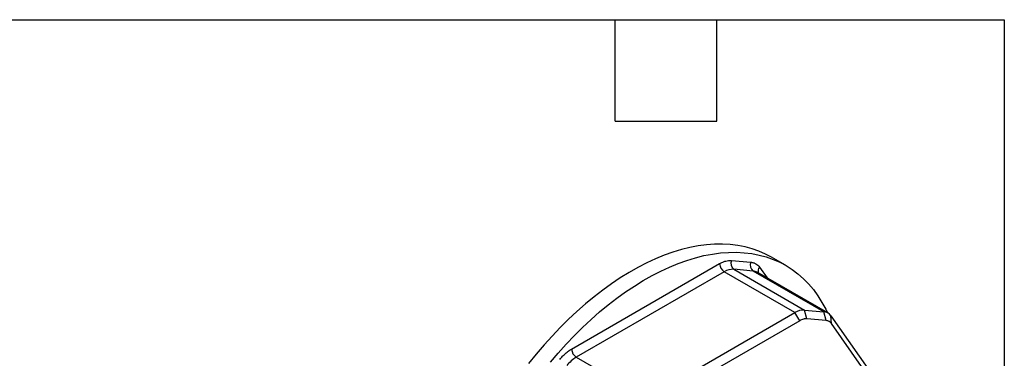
# Model space of a CAD drawing. Header units: millimetres. Extents: x 6 to 273, y 6 to 210.
# Tile 4 of 4: x 199 to 273, y 184 to 210. Entities that reach past the tile are written whole.
import ezdxf

# ---------------------------------------------------------------- set-up
doc = ezdxf.new("R2010")
doc.units = ezdxf.units.MM
doc.layers.add('TEXT', color=140, linetype='Continuous', lineweight=25)

msp = doc.modelspace()

# ---------------------------------------------------------------- linework, layer by layer
for p, q in [((252.563, 191.459), (254.028, 191.328)), ((256.623, 191.097), (255.563, 191.709)), ((240.569, 184.809), (251.679, 191.223)), ((252.74, 190.8), (258.043, 187.738)), ((254.205, 190.669), (252.74, 190.8)), ((254.675, 190.955), (255.242, 190.149)), ((252.033, 190.61), (240.922, 184.196)), ((257.336, 187.549), (252.033, 190.61)), ((259.508, 187.607), (254.205, 190.669)), ((259.801, 187.517), (254.498, 190.578)), ((258.22, 187.078), (258.043, 187.738)), ((258.043, 187.738), (259.508, 187.607)), ((246.226, 181.135), (257.336, 187.549)), ((257.69, 186.936), (257.336, 187.549)), ((259.685, 186.947), (258.22, 187.078)), ((259.685, 186.947), (259.508, 187.607)), ((260.073, 186.723), (260.026, 187.308)), ((260.026, 187.308), (265.581, 179.404)), ((257.69, 186.936), (246.579, 180.522)), ((265.629, 178.819), (260.073, 186.723)), ((240.922, 184.196), (246.226, 181.135))]:
    msp.add_line(p, q)
at = {"flags": 128}
for points in [[(255.563, 191.709), (255.129, 191.939), (254.633, 192.158), (254.118, 192.34), (253.585, 192.484), (253.035, 192.591), (252.47, 192.66), (251.889, 192.691), (251.296, 192.684), (250.689, 192.639), (250.072, 192.556), (249.445, 192.435), (248.809, 192.277), (248.166, 192.082), (247.516, 191.85), (246.862, 191.581), (246.204, 191.277), (245.543, 190.937), (244.882, 190.563), (244.221, 190.156), (243.562, 189.715), (242.906, 189.242), (242.254, 188.738), (241.608, 188.204), (240.968, 187.64), (240.337, 187.049), (239.715, 186.431), (239.104, 185.787), (238.504, 185.119), (237.918, 184.428), (237.345, 183.715)], [(238.978, 183.816), (239.565, 184.507), (240.164, 185.175), (240.776, 185.819), (241.398, 186.437), (242.029, 187.028), (242.669, 187.591), (243.315, 188.126), (243.967, 188.63), (244.623, 189.103), (245.282, 189.543), (245.943, 189.951), (246.604, 190.325), (247.264, 190.665), (247.922, 190.969), (248.577, 191.237), (249.226, 191.469), (249.87, 191.665), (250.506, 191.823), (251.133, 191.943), (251.75, 192.026), (252.356, 192.071), (252.95, 192.078), (253.53, 192.047), (254.096, 191.978), (254.646, 191.872), (255.179, 191.727), (255.694, 191.546), (256.19, 191.327), (256.666, 191.072), (257.121, 190.781), (257.554, 190.454), (257.965, 190.093), (258.352, 189.697), (258.715, 189.269), (259.053, 188.807), (259.365, 188.315), (259.651, 187.792), (259.779, 187.529)]]:
    msp.add_lwpolyline(points, dxfattribs=at)
for centre, radius, start, end in [((253.059, 191.239), 0.543, 156.02384, 233.97678), ((252.447, 191.258), 0.768, 182.60548, 237.39452), ((252.69, 189.574), 1.227, 87.64225, 122.34928), ((254.524, 191.108), 0.543, 156.02384, 233.97678), ((254.993, 190.664), 0.431, 137.59638, 198.44494), ((254.148, 189.964), 0.707, 60.33067, 85.35648), ((257.993, 186.512), 1.227, 87.64225, 122.34929), ((259.455, 186.916), 0.693, 34.44137, 85.54791), ((241.336, 184.843), 0.768, 182.60549, 237.39452), ((242.267, 181.967), 2.603, 121.10591, 142.02127)]:
    msp.add_arc(centre, radius, start, end)
for points, knots in [([(251.679, 191.223), (251.718, 191.244), (251.795, 191.287), (251.91, 191.34), (252.024, 191.384), (252.175, 191.43), (252.359, 191.466), (252.495, 191.462), (252.563, 191.459)], [0, 0, 0, 0, 0.1252242, 0.2499622, 0.3747523, 0.5001321, 0.7499622, 1, 1, 1, 1]), ([(254.028, 191.328), (254.061, 191.324), (254.127, 191.317), (254.221, 191.293), (254.311, 191.26), (254.423, 191.203), (254.552, 191.11), (254.634, 191.007), (254.675, 190.955)], [0, 0, 0, 0, 0.125224, 0.249962, 0.374752, 0.500132, 0.749962, 1, 1, 1, 1]), ([(258.22, 187.078), (258.2, 187.08), (258.159, 187.082), (258.096, 187.078), (258.031, 187.069), (257.943, 187.049), (257.829, 187.011), (257.736, 186.961), (257.69, 186.936)], [0, 0, 0, 0, 0.124754, 0.249336, 0.374281, 0.50012, 0.749343, 1, 1, 1, 1]), ([(260.073, 186.723), (260.061, 186.739), (260.038, 186.771), (259.997, 186.813), (259.953, 186.849), (259.89, 186.891), (259.803, 186.93), (259.724, 186.942), (259.685, 186.947)], [0, 0, 0, 0, 0.124754, 0.249336, 0.374281, 0.50012, 0.749343, 1, 1, 1, 1]), ([(239.685, 184.025), (239.719, 184.066), (239.786, 184.148), (239.892, 184.264), (240, 184.373), (240.148, 184.51), (240.337, 184.665), (240.492, 184.761), (240.569, 184.809)], [0, 0, 0, 0, 0.125224, 0.249962, 0.374752, 0.500132, 0.749962, 1, 1, 1, 1])]:
    msp.add_open_spline(points, degree=3, knots=knots)
at = {"layer": 'TEXT'}
for p, q in [((6.35, 209.55), (273.05, 209.55)), ((243.84, 201.93), (243.84, 209.55)), ((251.46, 201.93), (251.46, 209.55)), ((273.05, 209.55), (273.05, 6.35)), ((243.84, 201.93), (251.46, 201.93))]:
    msp.add_line(p, q, dxfattribs=at)

doc.saveas('drawing.dxf')
